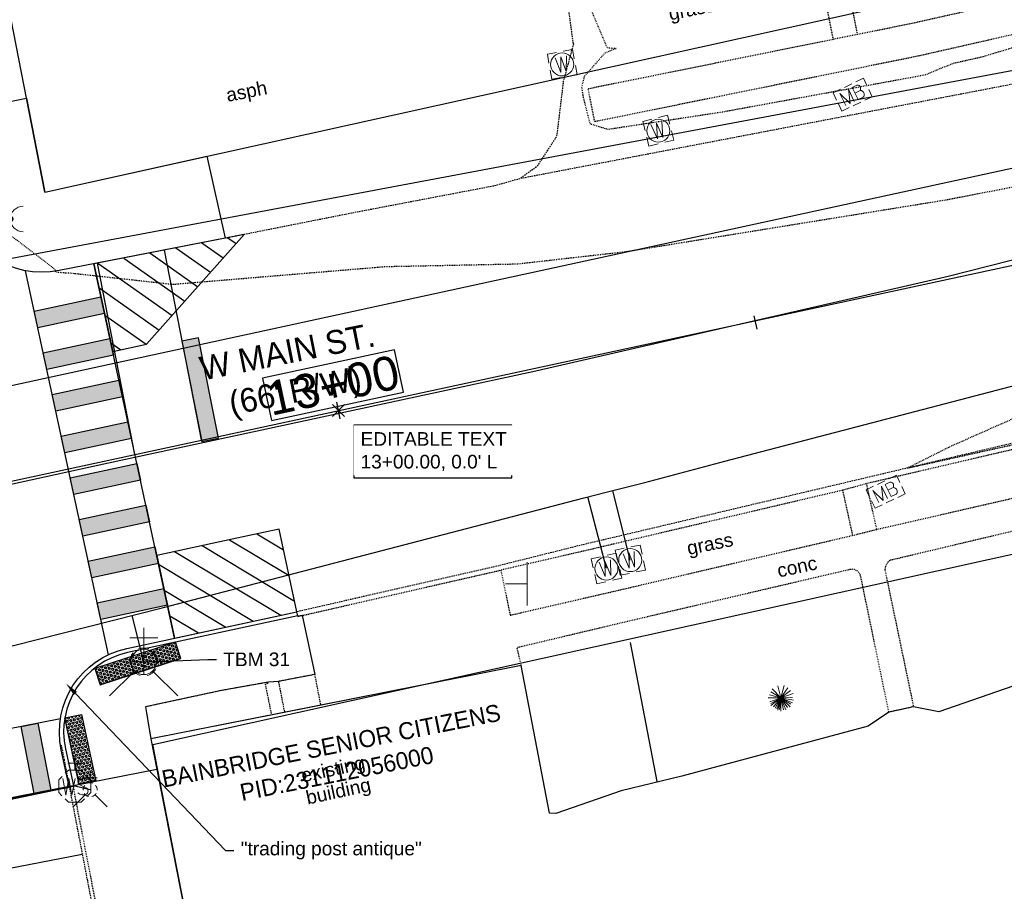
# Model space of a CAD drawing. Header units: feet. Extents: x 1743473 to 1753761, y 447116 to 448712.
# Tile 29 of 34: x 1750815 to 1750930, y 448114 to 448216. Entities that reach past the tile are written whole.
import ezdxf
from ezdxf import colors
from ezdxf.entities.mleader import LeaderData, LeaderLine
from ezdxf.math import Vec2, Vec3

# ---------------------------------------------------------------- set-up
doc = ezdxf.new("R2010")
doc.units = ezdxf.units.FT
doc.header["$MEASUREMENT"] = 0
for name, pattern in [('elecex', [0]), ('fenceex', [0]), ('HIDDEN', [0.09375, 0.0625, -0.03125]), ('OhDOT_USTN1', [0.054999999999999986, 0.014, -0.04099999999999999]), ('OhDOT_USTN3', [0.22, 0.165, -0.055]), ('OhDOT_USTN5', [0.11, 0.055, -0.055]), ('rowex', [0]), ('sanex', [0]), ('waterex', [0])]:
    doc.linetypes.add(name, pattern=pattern)
doc.layers.get('Defpoints').update_dxf_attribs({"color": 13})
for name, color, linetype in [('ALIGN', 7, 'Continuous'), ('BD_X_Building', 231, 'Continuous'), ('PM_P_Crosswalk', 7, 'Continuous'), ('PM_P_Edge_Line', 7, 'Continuous'), ('PM_P_Parking_Lot_Stall', 7, 'Continuous'), ('PV_P_Curb', 120, 'Continuous'), ('PV_P_Curb_Ramp', 120, 'Continuous'), ('PV_P_EOP', 7, 'Continuous'), ('PV_P_Walk', 231, 'Continuous'), ('PV_X_Curb', 120, 'OhDOT_USTN1'), ('PV_X_EOP', 7, 'OhDOT_USTN3'), ('PV_X_Walk', 120, 'OhDOT_USTN5'), ('RD_X_Cells', 7, 'Continuous'), ('RD_X_Fence', 230, 'fenceex'), ('RD_X_Misc_Items', 1, 'OhDOT_USTN3'), ('RW_X_Fee_RW', 6, 'rowex'), ('SH_Text', 7, 'Continuous'), ('SN_X_Public', 3, 'Continuous'), ('SRF', 7, 'Continuous'), ('SRF-CONT EG MIN', 8, 'HIDDEN'), ('SRF-LBL EG.202402405', 7, 'Continuous'), ('SV_X_Control_Cells_Found', 7, 'Continuous'), ('SV_X_Random_Point', 7, 'Continuous'), ('TEXT', 2, 'Continuous'), ('UT_X_Electric', 1, 'elecex'), ('UT_X_Misc_Cells', 7, 'Continuous'), ('UT_X_Sanitary_Line', 3, 'sanex'), ('UT_X_Water', 133, 'waterex'), ('UT_X_Water_Cells', 133, 'Continuous'), ('VG_X_Cells', 3, 'Continuous'), ('XREF', 7, 'Continuous')]:
    doc.layers.add(name, color=color, linetype=linetype)
doc.layers.add('SC_Scratch1', color=7, linetype='Continuous', plot=False)
doc.styles.add('CBUS', font='font31.shx', dxfattribs={"height": 0.1})
doc.styles.add('L80', font='arial.ttf', dxfattribs={"height": 0.08})

# ---------------------------------------------------------------- blocks, each defined once
blk = doc.blocks.new('DM')
at = {"layer": 'UT_X_Misc_Cells', "linetype": 'Continuous', "lineweight": 0}
h = blk.add_hatch(color=2, dxfattribs=at)
edge = h.paths.add_edge_path()
edge.add_arc((0, 0), 0.01, 0, 360)
at = {"layer": 'UT_X_Misc_Cells', "color": 2, "linetype": 'Continuous', "lineweight": 0}
blk.add_arc((0.04, 0), 0.04, 90, 270, dxfattribs=at)
blk = doc.blocks.new('*U120', base_point=(1750813.645, 448192.9517, 733.9505))
at = {"color": 0, "linetype": 'ByBlock', "lineweight": -2, "xscale": 37.5, "yscale": 37.5, "zscale": 37.5}
blk.add_blockref('DM', (1750813.645, 448192.9517, 733.9505), dxfattribs=at)
blk = doc.blocks.new('MB')
at = {"layer": 'RD_X_Cells', "color": 230, "linetype": 'Continuous', "lineweight": 0}
for p, q in [((-0.02558333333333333, 0.06108333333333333), (0.0245, 0.06108333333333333)), ((-0.02558333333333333, -0.06108333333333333), (0.0245, -0.06108333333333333))]:
    blk.add_line(p, q, dxfattribs=at)
at = {"layer": 'RD_X_Cells', "color": 230, "linetype": 'Continuous', "lineweight": 0, "flags": 128}
for points in [[(-0.09999999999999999, 0.01258333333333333), (-0.09999999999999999, 0.06108333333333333), (-0.0515, 0.06108333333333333)], [(0.05033333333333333, 0.06108333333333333), (0.09999999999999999, 0.06108333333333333), (0.09999999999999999, 0.01258333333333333)], [(-0.06482114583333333, -0.04), (-0.06482114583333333, 0.04), (-0.03584653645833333, -0.04), (-0.008131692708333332, 0.04), (-0.008131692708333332, -0.04)], [(0.05108705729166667, 0.003466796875), (0.05423158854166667, 0.006611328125), (0.05612611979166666, 0.008505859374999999), (0.05738588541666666, 0.010390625), (0.05801088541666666, 0.011650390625), (0.05927065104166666, 0.014169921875), (0.05990541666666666, 0.016064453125), (0.06116518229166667, 0.02046875), (0.06116518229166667, 0.02236328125), (0.06116518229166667, 0.0248828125), (0.06053041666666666, 0.028662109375), (0.05927065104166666, 0.031806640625), (0.05738588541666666, 0.034326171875), (0.05423158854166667, 0.036845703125), (0.05171205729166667, 0.03810546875), (0.05045229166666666, 0.038740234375), (0.04730776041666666, 0.04), (0.01643861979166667, 0.04), (0.01643861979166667, -0.04), (0.05108705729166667, -0.04), (0.05549135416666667, -0.03748046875), (0.05927065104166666, -0.034326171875), (0.06242494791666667, -0.029287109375), (0.06430971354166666, -0.023623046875), (0.06494447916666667, -0.01794921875), (0.06494447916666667, -0.014169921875), (0.06368471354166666, -0.010390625), (0.06116518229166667, -0.0047265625), (0.05801088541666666, -0.000947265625), (0.05108705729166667, 0.003466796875), (0.01643861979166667, 0.003466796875)], [(-0.0515, -0.06108333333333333), (-0.09999999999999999, -0.06108333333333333), (-0.09999999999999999, -0.01258333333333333)], [(0.09999999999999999, -0.01258333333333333), (0.09999999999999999, -0.06108333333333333), (0.05033333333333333, -0.06108333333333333)]]:
    blk.add_lwpolyline(points, dxfattribs=at)
blk = doc.blocks.new('*U159', base_point=(1750912.384, 448207.5279999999, 733.8569999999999))
at = {"color": 0, "linetype": 'ByBlock', "lineweight": -2, "xscale": 19.64529331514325, "yscale": 19.64529331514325, "zscale": 19.64529331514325, "rotation": 25.58061747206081}
blk.add_blockref('MB', (1750912.384, 448207.5279999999, 733.8569999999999), dxfattribs=at)
blk = doc.blocks.new('*U160', base_point=(1750916.256, 448160.947, 734.4229999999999))
at = {"color": 0, "linetype": 'ByBlock', "lineweight": -2, "xscale": 19.64529331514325, "yscale": 19.64529331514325, "zscale": 19.64529331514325, "rotation": 25.61221638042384}
blk.add_blockref('MB', (1750916.256, 448160.947, 734.4229999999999), dxfattribs=at)
blk = doc.blocks.new('ETREE')
at = {"layer": 'VG_X_Cells', "color": 3, "linetype": 'Continuous', "lineweight": 0}
for p, q in [((0, 0), (-0.06175, 0.2306666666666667)), ((0, 0), (0.06283333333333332, 0.2349166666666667)), ((0, 0), (0.13275, 0.19425)), ((-0.24675, 0), (0, 0)), ((0, 0), (-0.2206666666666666, 0.05916666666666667)), ((0, 0), (-0.2145, -0.07808333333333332)), ((0, 0), (-0.1991666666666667, -0.1140833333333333)), ((0, 0), (-0.1953333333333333, 0.1148333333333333)), ((0, 0), (-0.1953333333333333, -0.14975)), ((0, 0), (-0.1745, 0.1743333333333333)), ((0, 0), (-0.14725, -0.1733333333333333)), ((0, 0), (-0.1159166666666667, -0.20075)), ((0, 0), (-0.08324999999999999, -0.217)), ((0, 0), (-0.06316666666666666, -0.2428333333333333)), ((0, 0), (-0.02708333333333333, -0.2295833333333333)), ((0, 0), (0.1828333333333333, 0.14025)), ((0, 0), (0.2368333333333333, 0.08033333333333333)), ((0, 0), (0.2255, 0.004583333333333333)), ((0, -0.262), (0, 0)), ((0, 0), (0.04608333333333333, -0.2318333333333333)), ((0, 0), (0.09666666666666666, -0.2334166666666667)), ((0, 0), (0.1268333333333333, -0.1896666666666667)), ((0, 0), (0.1794166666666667, -0.1760833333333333)), ((0, 0), (0.1910833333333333, -0.12775)), ((0, 0), (0.22325, -0.09708333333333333)), ((0, 0), (0.2414166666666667, -0.04791666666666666))]:
    blk.add_line(p, q, dxfattribs=at)
blk = doc.blocks.new('*U191', base_point=(1750903.982, 448136.785, 734.853))
at = {"xscale": 6.037229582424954, "yscale": 6.037229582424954, "zscale": 6.037229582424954}
blk.add_blockref('ETREE', (1750903.982, 448136.785, 734.853), dxfattribs=at)
blk = doc.blocks.new('SGN1P')
at = {"layer": 'SN_X_Public', "color": 3, "linetype": 'Continuous', "lineweight": 0}
for p, q in [((0, 0.08), (0, -0.08)), ((0, 0), (-0.08, 0))]:
    blk.add_line(p, q, dxfattribs=at)
blk = doc.blocks.new('*U133', base_point=(1750874.22, 448150.158, 734.7049999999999))
at = {"xscale": 31.875, "yscale": 31.875, "zscale": 31.875}
blk.add_blockref('SGN1P', (1750874.22, 448150.158, 734.7049999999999), dxfattribs=at)
blk = doc.blocks.new('WM')
at = {"layer": 'UT_X_Water_Cells', "color": 133, "linetype": 'Continuous', "lineweight": 0, "flags": 128}
for points in [[(-0.02, 0.075), (-0.075, 0.075), (-0.075, 0.02)], [(0.075, 0.02), (0.075, 0.075), (0.02, 0.075)], [(-0.03333333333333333, 0.045), (-0.01666666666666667, -0.045), (0, 0.045), (0.01666666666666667, -0.045), (0.03333333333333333, 0.045)], [(-0.075, -0.02), (-0.075, -0.075), (-0.02, -0.075)], [(0.02, -0.075), (0.075, -0.075), (0.075, -0.02)]]:
    blk.add_lwpolyline(points, dxfattribs=at)
at = {"layer": 'UT_X_Water_Cells', "color": 133, "linetype": 'Continuous', "lineweight": 0}
blk.add_circle((-1.940255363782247e-14, 0), 0.0675, dxfattribs=at)
blk = doc.blocks.new('*U272', base_point=(1750878.327, 448211.079, 733.7869999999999))
at = {"xscale": 20, "yscale": 20, "zscale": 5, "rotation": 10.08854457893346}
blk.add_blockref('WM', (1750878.327, 448211.079, 733.7869999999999), dxfattribs=at)
blk = doc.blocks.new('*U273', base_point=(1750889.597, 448203.3049999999, 733.8239999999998))
at = {"xscale": 20, "yscale": 20, "zscale": 5, "rotation": 14.04115356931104}
blk.add_blockref('WM', (1750889.597, 448203.3049999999, 733.8239999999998), dxfattribs=at)
blk = doc.blocks.new('*U274', base_point=(1750883.518, 448151.9479999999, 734.658))
at = {"xscale": 20, "yscale": 20, "zscale": 5, "rotation": 12.36571117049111}
blk.add_blockref('WM', (1750883.518, 448151.9479999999, 734.658), dxfattribs=at)
blk = doc.blocks.new('*U275', base_point=(1750886.308, 448152.929, 734.6189999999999))
at = {"xscale": 20, "yscale": 20, "zscale": 5, "rotation": 11.6740472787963}
blk.add_blockref('WM', (1750886.308, 448152.929, 734.6189999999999), dxfattribs=at)
blk = doc.blocks.new('FH')
at = {"layer": 'UT_X_Water_Cells', "color": 133, "linetype": 'Continuous', "lineweight": 0}
for p, q in [((-8.333333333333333e-05, 0.06016666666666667), (-8.333333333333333e-05, 0.1461666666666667)), ((0.05991666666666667, 0.1031666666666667), (-0.06008333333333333, 0.1031666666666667)), ((-0.04233333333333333, -0.04241666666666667), (-0.1463333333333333, -0.1463333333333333)), ((0.04225, -0.04241666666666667), (0.14625, -0.1463333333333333))]:
    blk.add_line(p, q, dxfattribs=at)
for start, end in [(68.13946111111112, 112.0379833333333), (140.0209916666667, 184.0629333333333), (356.016475, 39.98885277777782), (211.8787722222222, 255.8479305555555), (283.8238944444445, 329.9096694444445)]:
    blk.add_arc((0, 0), 0.06, start, end, dxfattribs=at)
blk = doc.blocks.new('*U276', base_point=(1750829.269, 448140.997, 734.78))
at = {"xscale": 27.35042735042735, "yscale": 27.35042735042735, "zscale": 13.67521367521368}
blk.add_blockref('FH', (1750829.269, 448140.997, 734.78), dxfattribs=at)
blk = doc.blocks.new('*U220', base_point=(1750822.984, 448125.992, 734.581))
at = {"xscale": 13.67521367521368, "yscale": 13.67521367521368, "zscale": 13.67521367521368}
blk.add_blockref('FH', (1750822.984, 448125.992, 734.581), dxfattribs=at)
blk = doc.blocks.new('WSS')
at = {"layer": 'UT_X_Water_Cells', "color": 133, "linetype": 'Continuous', "lineweight": 0}
for p, q in [((0, 0.07408333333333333), (0, 0.1375833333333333)), ((0.03175, 0.1058333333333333), (-0.03191666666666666, 0.1058333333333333)), ((0.02016666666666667, 0.00825), (0.05525, -0.01008333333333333))]:
    blk.add_line(p, q, dxfattribs=at)
at = {"layer": 'UT_X_Water_Cells', "color": 133, "linetype": 'Continuous', "lineweight": 0, "flags": 128}
for points in [[(0.04483333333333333, 0.05883333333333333), (0.02958333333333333, 0.07408333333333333), (-0.02966666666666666, 0.07408333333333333), (-0.04483333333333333, 0.059)], [(-0.05883333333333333, 0.04483333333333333), (-0.07408333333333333, 0.02966666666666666), (-0.07408333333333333, -0.02958333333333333), (-0.059, -0.04466666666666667)], [(-0.05541666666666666, 0.0355), (-0.04125, -0.04083333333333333), (-0.02716666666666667, 0.0355), (-0.013, -0.04083333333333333), (0.001333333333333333, 0.0355)], [(0.05883333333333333, -0.04466666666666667), (0.074, -0.02958333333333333), (0.074, 0.02966666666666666), (0.05883333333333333, 0.04483333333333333)], [(-0.045, -0.05866666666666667), (-0.02966666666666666, -0.074), (0.02958333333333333, -0.074), (0.04483333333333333, -0.05883333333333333)]]:
    blk.add_lwpolyline(points, dxfattribs=at)
at = {"layer": 'UT_X_Water_Cells', "color": 133, "linetype": 'Continuous', "lineweight": 0, "extrusion": (0, 0, -1)}
for centre, radius, start, end in [((-0.02766537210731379, 0.01950395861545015), 0.01354149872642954, 303.6324499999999, 53.74126666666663), ((-0.03882981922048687, -0.004664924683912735), 0.03998491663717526, 61.34633055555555, 118.6536694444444), ((-0.03720268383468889, -0.009095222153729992), 0.03164234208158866, 235.603725, 316.330525), ((-0.0438359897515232, -0.02249306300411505), 0.0169697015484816, 132.0641611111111, 228.5116694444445)]:
    blk.add_arc(centre, radius, start, end, dxfattribs=at)
blk = doc.blocks.new('*U221', base_point=(1750821.19, 448126.416, 734.5559999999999))
at = {"color": 0, "linetype": 'ByBlock', "lineweight": -2, "xscale": 25.52185899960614, "yscale": 25.52185899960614, "zscale": 25.52185899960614}
blk.add_blockref('WSS', (1750821.19, 448126.416, 734.5559999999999), dxfattribs=at)
blk = doc.blocks.new('BM')
at = {"layer": 'SV_X_Control_Cells_Found', "color": 2, "linetype": 'Continuous', "lineweight": 0}
for p, q in [((0, 0.0705), (0, -0.0705)), ((-0.0705, 0), (0.0705, 0))]:
    blk.add_line(p, q, dxfattribs=at)
blk.add_circle((-1.666666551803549e-06, -8.333333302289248e-06), 0.07048500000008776, dxfattribs=at)
blk = doc.blocks.new('*U248', base_point=(1750829.269, 448140.997, 736.67))
at = {"color": 0, "linetype": 'ByBlock', "lineweight": -2, "xscale": 21.27659574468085, "yscale": 21.27659574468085, "zscale": 21.27659574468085}
blk.add_blockref('BM', (1750829.269, 448140.997, 736.67), dxfattribs=at)
blk = doc.blocks.new('*U295')
h = blk.add_hatch()
h.set_pattern_fill('HEX', color=0, scale=0.9999999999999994, angle=84.43778269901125)
h.set_pattern_definition([(84.43778269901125, (0.386306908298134, 3.966795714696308), (-0.2154869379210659, 0.02098522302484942), [0.1249999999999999, -0.2499999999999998]), (204.4377826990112, (0.386306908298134, 3.966795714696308), (0.08956973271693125, -0.197109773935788), [0.1249999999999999, -0.2499999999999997]), (144.4377826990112, (0.3984227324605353, 4.091207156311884), (-0.1259172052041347, -0.1761245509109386), [0.1249999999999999, -0.2499999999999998])])
h.paths.add_polyline_path([(0, 0), (0.7740132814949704, 7.94796184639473), (-1.216569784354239, 8.141815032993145), (-1.990583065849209, 0.1938531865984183)])
at = {"color": 0}
blk.add_lwpolyline([(0, 0), (0.7740132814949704, 7.94796184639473), (-1.216569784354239, 8.141815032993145), (-1.990583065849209, 0.1938531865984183)], close=True, dxfattribs=at)
blk = doc.blocks.new('*U296')
h = blk.add_hatch()
h.set_pattern_fill('HEX', color=0, scale=0.9999999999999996, angle=73.62644553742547)
h.set_pattern_definition([(73.62644553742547, (1.673541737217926, 5.695912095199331), (-0.2077257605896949, 0.061032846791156), [0.125, -0.2499999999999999]), (193.6264455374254, (1.673541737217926, 5.695912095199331), (0.05100688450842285, -0.2104122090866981), [0.1249999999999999, -0.2499999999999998]), (133.6264455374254, (1.708779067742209, 5.815842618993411), (-0.1567188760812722, -0.1493793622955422), [0.1249999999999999, -0.2499999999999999])])
h.paths.add_polyline_path([(0, 0), (2.801136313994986, 9.5336888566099), (0.8822479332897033, 10.09748614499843), (-1.918888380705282, 0.5637972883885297)])
at = {"color": 0}
blk.add_lwpolyline([(0, 0), (2.801136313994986, 9.5336888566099), (0.8822479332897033, 10.09748614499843), (-1.918888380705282, 0.5637972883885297)], close=True, dxfattribs=at)
blk = doc.blocks.new('2024.02405 PROP BASE_1')
at = {"layer": 'PM_P_Crosswalk'}
h = blk.add_hatch(color=256, dxfattribs=at)
h.dxf.hatch_style = 1
h.paths.add_polyline_path([(1750816.423153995, 448182.1254987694), (1750824.243651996, 448183.8129186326), (1750824.665482, 448181.8579098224), (1750816.844983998, 448180.1704899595)])
h.paths.add_polyline_path([(1750817.477729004, 448177.2379767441), (1750825.298227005, 448178.9253966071), (1750825.720057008, 448176.9703877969), (1750817.899559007, 448175.282967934)])
h = blk.add_hatch(color=256, dxfattribs=at)
h.dxf.hatch_style = 1
h.paths.add_polyline_path([(1750836.085118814, 448166.8528485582), (1750838.046770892, 448167.2426191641), (1750835.708147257, 448179.0125316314), (1750833.746495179, 448178.6227610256)])
h = blk.add_hatch(color=256, dxfattribs=at)
h.dxf.hatch_style = 1
h.paths.add_polyline_path([(1750818.532304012, 448172.350454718), (1750826.352802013, 448174.0378745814), (1750826.774632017, 448172.0828657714), (1750818.954134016, 448170.3954459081)])
h.paths.add_polyline_path([(1750819.586879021, 448167.4629326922), (1750827.407377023, 448169.1503525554), (1750827.829207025, 448167.1953437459), (1750820.008709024, 448165.5079238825)])
h = blk.add_hatch(color=256, dxfattribs=at)
h.dxf.hatch_style = 1
h.paths.add_polyline_path([(1750820.64145403, 448162.5754106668), (1750828.461952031, 448164.2628305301), (1750828.883782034, 448162.3078217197), (1750821.063284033, 448160.6204018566)])
h.paths.add_polyline_path([(1750821.696029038, 448157.6878886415), (1750829.516527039, 448159.3753085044), (1750829.938357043, 448157.420299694), (1750822.117859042, 448155.7328798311)])
h = blk.add_hatch(color=256, dxfattribs=at)
h.dxf.hatch_style = 1
h.paths.add_polyline_path([(1750822.750604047, 448152.8003666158), (1750830.571102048, 448154.4877864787), (1750830.992932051, 448152.5327776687), (1750823.17243405, 448150.8453578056)])
h.paths.add_polyline_path([(1750823.805179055, 448147.9128445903), (1750831.625677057, 448149.6002644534), (1750832.04750706, 448147.645255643), (1750824.227009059, 448145.9578357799)])
h = blk.add_hatch(color=256, dxfattribs=at)
h.dxf.hatch_style = 1
h.paths.add_polyline_path([(1750811.524823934, 448124.5947922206), (1750809.98493107, 448132.4451890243), (1750811.947530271, 448132.8301622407), (1750813.487423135, 448124.9797654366)])
h.paths.add_polyline_path([(1750816.431321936, 448125.5572252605), (1750814.891429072, 448133.4076220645), (1750816.854028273, 448133.7925952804), (1750818.393921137, 448125.9421984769)])
at = {"layer": 'PM_P_Parking_Lot_Stall'}
h = blk.add_hatch(dxfattribs=at)
h.set_pattern_fill('ANSI31', color=256, scale=17.99999999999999, angle=99.74698808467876)
h.set_pattern_definition([(144.7469880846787, (-28439.54702888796, 131073.2241030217), (-1.298673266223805, -1.837375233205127), [])])
h.paths.add_polyline_path([(1750823.409442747, 448187.6813735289), (1750825.626987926, 448177.3994802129), (1750829.612475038, 448178.2594241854), (1750841.027516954, 448191.1255770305)])
h = blk.add_hatch(dxfattribs=at)
h.set_pattern_fill('ANSI31', color=256, scale=18, angle=104)
h.set_pattern_definition([(149, (0, 0), (-1.158835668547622, -1.928626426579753), [])])
h.paths.add_polyline_path([(1750847.222731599, 448146.8711451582), (1750845.133588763, 448156.573423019), (1750839.636823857, 448155.3898321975), (1750830.787954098, 448153.4805217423), (1750832.881714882, 448143.7768004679)])
at = {"layer": 'Defpoints', "color": 6}
for points in [[(1750836.085118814, 448166.8528485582), (1750831.705799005, 448189.2999519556)], [(1750828.233154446, 448165.3209688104), (1750823.853834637, 448187.7680722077)], [(1750798.514611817, 448122.0427769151), (1750820.549965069, 448126.2830853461)], [(1750800.026333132, 448114.1869065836), (1750822.061686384, 448118.4272150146)]]:
    blk.add_lwpolyline(points, dxfattribs=at)
blk.add_lwpolyline([(1750836.085118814, 448166.8528485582), (1750838.046770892, 448167.2426191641), (1750835.708147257, 448179.0125316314), (1750833.746495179, 448178.6227610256)], close=True, dxfattribs=at)
at = {"layer": 'PM_P_Crosswalk'}
for points in [[(1750832.881714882, 448143.776800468), (1750823.408514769, 448187.6811921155)], [(1750825.121264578, 448141.8133287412), (1750815.396880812, 448186.8818534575)], [(1750819.493980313, 448134.3104344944), (1750777.260730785, 448126.026180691)], [(1750820.53475376, 448126.3621330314), (1750781.025650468, 448118.6122335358)]]:
    blk.add_lwpolyline(points, dxfattribs=at)
for points in [[(1750816.423153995, 448182.1254987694), (1750824.243651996, 448183.8129186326), (1750824.665482, 448181.8579098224), (1750816.844983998, 448180.1704899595)], [(1750817.477729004, 448177.2379767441), (1750825.298227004, 448178.9253966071), (1750825.720057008, 448176.9703877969), (1750817.899559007, 448175.282967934)], [(1750818.532304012, 448172.350454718), (1750826.352802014, 448174.0378745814), (1750826.774632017, 448172.0828657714), (1750818.954134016, 448170.3954459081)], [(1750819.586879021, 448167.4629326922), (1750827.407377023, 448169.1503525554), (1750827.829207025, 448167.1953437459), (1750820.008709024, 448165.5079238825)], [(1750819.586879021, 448167.4629326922), (1750827.407377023, 448169.1503525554), (1750827.829207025, 448167.1953437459), (1750820.008709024, 448165.5079238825)], [(1750820.64145403, 448162.5754106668), (1750828.461952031, 448164.2628305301), (1750828.883782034, 448162.3078217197), (1750821.063284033, 448160.6204018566)], [(1750821.696029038, 448157.6878886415), (1750829.516527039, 448159.3753085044), (1750829.938357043, 448157.4202996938), (1750822.117859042, 448155.7328798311)], [(1750822.750604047, 448152.8003666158), (1750830.571102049, 448154.4877864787), (1750830.992932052, 448152.5327776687), (1750823.172434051, 448150.8453578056)], [(1750823.805179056, 448147.9128445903), (1750831.625677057, 448149.6002644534), (1750832.04750706, 448147.645255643), (1750824.227009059, 448145.9578357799)], [(1750816.431321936, 448125.5572252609), (1750814.891429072, 448133.407622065), (1750816.854028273, 448133.7925952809), (1750818.393921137, 448125.9421984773)]]:
    blk.add_lwpolyline(points, close=True, dxfattribs=at)
at = {"layer": 'PM_P_Edge_Line'}
blk.add_lwpolyline([(1750823.409442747, 448187.6813735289), (1750825.626987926, 448177.3994802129), (1750829.612475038, 448178.2594241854), (1750841.027516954, 448191.1255770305), (1750823.409442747, 448187.6813735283)], dxfattribs=at)
blk.add_lwpolyline([(1750847.222731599, 448146.8711451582), (1750845.133588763, 448156.573423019), (1750839.636823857, 448155.3898321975), (1750830.787954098, 448153.4805217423), (1750832.881714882, 448143.7768004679)], close=True, dxfattribs=at)
at = {"layer": 'PM_P_Parking_Lot_Stall'}
blk.add_lwpolyline([(1750820.53475376, 448126.3621330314), (1750813.976692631, 448125.0757379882)], dxfattribs=at)
at = {"layer": 'PV_P_Curb'}
blk.add_lwpolyline([(1750847.328189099, 448146.3823929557), (1750847.222731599, 448146.8711451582)], dxfattribs=at)
blk.add_lwpolyline([(1750847.328189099, 448146.3823929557), (1750827.374123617, 448142.0769271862, 0.4142135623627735), (1750820.091524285, 448130.7869428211), (1750821.023181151, 448126.4690959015), (1750820.53475376, 448126.3621330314)], format="xyb", dxfattribs=at)
at = {"layer": 'PV_P_EOP'}
for points in [[(1750838.807995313, 448190.6855556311), (1750819.364329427, 448186.8921917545, -0.4120810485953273), (1750807.062957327, 448195.1122659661), (1750805.046069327, 448205.0638682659)], [(1750820.53475376, 448126.3621330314), (1750819.602772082, 448130.6814853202, -0.4142135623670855), (1750827.268666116, 448142.5656793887), (1750847.222731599, 448146.8711451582)]]:
    blk.add_lwpolyline(points, format="xyb", dxfattribs=at)
at = {"layer": 'PV_P_Walk'}
for points in [[(1750805.046069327, 448205.0638682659), (1750815.54033011, 448207.1112470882), (1750817.68703205, 448196.1078852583), (1750836.685823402, 448200.3189075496), (1750838.807995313, 448190.6855556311)], [(1750847.328189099, 448146.3823929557), (1750847.833902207, 448146.4915100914), (1750849.339, 448139.5159999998), (1750845.055, 448138.699), (1750843.912, 448138.6189999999), (1750838.368, 448137.6289999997), (1750829.476410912, 448135.7116250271), (1750830.098527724, 448131.9691848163), (1750830.791701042, 448128.3873197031), (1750821.023181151, 448126.4690959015)]]:
    blk.add_lwpolyline(points, dxfattribs=at)
at = {"layer": 'PV_P_Curb_Ramp', "rotation": 124.4438711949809}
blk.add_blockref('*U296', (1750832.987172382, 448143.2880482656), dxfattribs=at)
at = {"layer": 'PV_P_Curb_Ramp', "xscale": -0.9999999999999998, "rotation": 6.613775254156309}
blk.add_blockref('*U295', (1750821.704200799, 448126.6110201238), dxfattribs=at)
blk = doc.blocks.new('2024.02405 EX BASE_1')
at = {"layer": 'BD_X_Building', "flags": 128}
for points in [[(1750876.835, 448123.2310000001), (1750873.506, 448140.5529999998), (1750830.098527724, 448131.9691848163)], [(1750830.098527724, 448131.9691848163), (1750839.130940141, 448085.971788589), (1750839.154565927, 448085.8494615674), (1750840.010720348, 448081.4165583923), (1750840.036406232, 448081.2835648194), (1750840.621692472, 448078.2531334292), (1750840.638656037, 448078.1653013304), (1750841.632907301, 448073.0173753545), (1750841.653818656, 448072.9091028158), (1750855.668, 448000.3479999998)]]:
    blk.add_lwpolyline(points, dxfattribs=at)
at = {"layer": 'PV_X_Curb', "flags": 128}
for points in [[(1750947.327, 448170.0669999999), (1750947.392, 448169.894), (1750946.933, 448169.7009999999), (1750932.15, 448166.1359999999), (1750914.014, 448161.901), (1750911.196, 448161.125), (1750881.033, 448154.03), (1750871.1302524, 448151.7558869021)], [(1750847.34870837, 448146.3200067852), (1750871.1302524, 448151.7558869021)], [(1750820.99936914, 448126.4638812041), (1750821.188, 448125.2280000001), (1750828.812, 448086.0249999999)]]:
    blk.add_lwpolyline(points, dxfattribs=at)
at = {"layer": 'PV_X_EOP', "flags": 128}
for points in [[(1750879.644, 448213.514), (1750877.792, 448226.9149999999), (1750874.804, 448243.067)], [(1750879.644, 448213.514), (1750878.46, 448209.1139999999), (1750877.673, 448202.6209999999), (1750875.346, 448199.09), (1750873.4, 448197.68), (1750870.386, 448196.828), (1750853.988, 448193.695), (1750838.807995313, 448190.6855556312)], [(1750943.874, 448211.359), (1750931.795, 448208.8810000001), (1750873.4, 448197.68)], [(1750978.99, 448179.8689999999), (1750965.57, 448175.868), (1750947.142, 448170.4689999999), (1750931.955, 448166.838), (1750880.945, 448154.7789999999), (1750870.924, 448152.275), (1750847.222731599, 448146.8711451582)], [(1750819.590483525, 448131.23714813), (1750819.607, 448131.161), (1750819.73, 448130.5649999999), (1750819.924, 448129.5359999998)], [(1750819.924, 448129.5359999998), (1750828.314999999, 448085.9309999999)]]:
    blk.add_lwpolyline(points, dxfattribs=at)
at = {"layer": 'PV_X_Walk', "flags": 128}
for points in [[(1751019.273, 448239.635), (1750989.93, 448231.778), (1750986.234, 448230.998), (1750976.415, 448228.77), (1750966.614, 448226.512), (1750961.773, 448225.427), (1750919.328, 448215.879), (1750912.958001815, 448214.5905330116), (1750910.080198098, 448214.0084362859), (1750881.374, 448208.2019999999)], [(1751020.074, 448236.075), (1750990.917, 448228.0649999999), (1750987.128, 448227.201), (1750977.32, 448224.9569999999), (1750967.587, 448222.8209999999), (1750962.622, 448221.739), (1750920.274, 448212.099), (1750882.152, 448204.3579999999)], [(1750912.958001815, 448214.5905330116), (1750910.977420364, 448224.5760398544)], [(1750908.138778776, 448223.9162273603), (1750910.080198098, 448214.0084362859)], [(1750882.152, 448204.358), (1750881.374, 448208.202)], [(1751034.484, 448186.3819999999), (1751015.589, 448180.771), (1751016, 448179.3), (1751012.251, 448178.2169999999), (1751011.867, 448179.3109999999), (1751004.197, 448177.1799999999), (1750995.179, 448174.327), (1750989.22, 448172.9369999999), (1750985.561, 448171.7629999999), (1750970.582, 448167.137), (1750973.502, 448153.0599999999), (1750970.59, 448152.5659999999), (1750967.494, 448166.1849999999), (1750948.127, 448160.163), (1750933.055, 448156.77), (1750916.736, 448152.8919999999)], [(1750915.216, 448156.541), (1750932.669, 448160.5439999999), (1750946.917, 448163.906), (1750966.965, 448170.277)], [(1750911.196, 448161.125), (1750912.371, 448155.8309999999), (1750915.216, 448156.541), (1750914.014, 448161.9010000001)], [(1750871.1302524, 448151.7558869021), (1750872.234, 448146.469), (1750885.105, 448149.4399999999), (1750912.371, 448155.8309999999)], [(1750912.129, 448151.8389999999), (1750885.901, 448145.7079999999), (1750873.007, 448142.6469999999), (1750873.506, 448140.5529999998)], [(1750916.162, 448151.792), (1750919.515, 448135.722), (1750916.629, 448135.09), (1750913.306, 448151.139)]]:
    blk.add_lwpolyline(points, dxfattribs=at)
at = {"layer": 'PV_X_Walk'}
for centre, radius, start, end in [((1750917.739046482, 448151.66883029, 734.362), 1.581849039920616, 129.3530779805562, 175.5341787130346), ((1750912.303367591, 448150.7926659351, 734.3569999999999), 1.060763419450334, 19.05618015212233, 99.46118099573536)]:
    blk.add_arc(centre, radius, start, end, dxfattribs=at)
at = {"layer": 'RD_X_Fence', "flags": 128}
blk.add_lwpolyline([(1750886.284, 448143.2719999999), (1750889.442, 448126.958)], dxfattribs=at)
at = {"layer": 'RD_X_Misc_Items', "flags": 128}
for points in [[(1750850.021, 448135.9939999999), (1750849.339, 448139.5159999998), (1750845.055, 448138.699), (1750845.767, 448135.091)], [(1750844.248, 448134.9189999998), (1750843.548, 448138.3489999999), (1750843.912, 448138.6189999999), (1750838.368, 448137.6289999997), (1750829.476410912, 448135.7116250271), (1750830.098527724, 448131.9691848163)]]:
    blk.add_lwpolyline(points, dxfattribs=at)
at = {"layer": 'RW_X_Fee_RW'}
for points in [[(1750817.68703205, 448196.1078852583), (1750763.765783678, 448472.4923218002), (1750788.300211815, 448477.2946207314)], [(1750817.68703205, 448196.1078852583), (1750935.431089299, 448222.2054848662), (1751018.325874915, 448244.6329442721)], [(1750836.798595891, 448098.1476383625), (1750830.329132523, 448131.3082019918), (1750951.198907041, 448158.0986069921), (1751035.562675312, 448180.9235045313)]]:
    blk.add_lwpolyline(points, dxfattribs=at)
at = {"layer": 'SC_Scratch1', "flags": 128}
blk.add_lwpolyline([(1750297.913, 448057.8719999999), (1750322.193, 448063.1579999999), (1750388.448, 448076.307), (1750437.35, 448086.061), (1750484.746, 448095.448), (1750531.618, 448104.4889999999), (1750532.216, 448104.629), (1750579.58, 448114.16), (1750627.553, 448123.651), (1750673.935, 448132.645), (1750723.325, 448142.615), (1750770.448, 448152.476), (1750792.279, 448157.144), (1750824.588, 448164.212), (1750874.898, 448175.045), (1750923.596, 448186.2569999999), (1750974.024, 448199.053), (1751025.284, 448212.84)], dxfattribs=at)
at = {"layer": 'UT_X_Electric', "flags": 128}
blk.add_lwpolyline([(1750811.281, 448187.8952), (1750940.186, 448212.0830999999)], dxfattribs=at)
at = {"layer": 'UT_X_Sanitary_Line', "color": 3, "linetype": 'sanex', "lineweight": -3}
blk.add_lwpolyline([(1750782.588762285, 448166.6436548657), (1750984.465237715, 448210.5313451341)], dxfattribs=at)
at = {"layer": 'UT_X_Water'}
for points, elevation in [([(1750460.795469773, 448072.5486002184), (1750502.298265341, 448080.7401604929), (1750506.207961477, 448081.5850397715), (1750531.373650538, 448086.5377121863), (1750574.024566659, 448094.931102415), (1750582.522118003, 448096.6116348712), (1750598.207004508, 448099.7135826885), (1750611.277893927, 448102.2985689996), (1750614.546160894, 448102.9449232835), (1750641.818683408, 448108.4147351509), (1750650.480350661, 448110.1142070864), (1750660.483398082, 448111.8812128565), (1750667.312462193, 448113.4253635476), (1750679.25404291, 448115.7042215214), (1750797.748776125, 448139.1700782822), (1750801.698207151, 448139.5314353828), (1750804.399255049, 448140.5163092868), (1750811.047136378, 448142.1643937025), (1750831.436119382, 448147.3212247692), (1750880.900735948, 448160.2381246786), (1750883.484829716, 448160.9116688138), (1750888.018162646, 448162.0507932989), (1750897.38398385, 448164.5507964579), (1750965.43467242, 448182.3212417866)], 734.5559586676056), ([(1750886.308, 448152.929), (1750884.253594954, 448161.1048422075)], 734.6189999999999), ([(1750883.518, 448151.9479999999), (1750881.328141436, 448160.3495279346)], 734.658), ([(1750829.269, 448140.997), (1750827.895926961, 448146.4258307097)], 734.78), ([(1750822.984, 448125.992), (1750821.19, 448126.416), (1750811.826562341, 448124.4386771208)], 734.581)]:
    blk.add_lwpolyline(points, dxfattribs=dict(at, elevation=elevation))
at = {"layer": 'SN_X_Public'}
blk.add_blockref('*U133', (1750874.22, 448150.158, 734.7049999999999), dxfattribs=at)
at = {"layer": 'SV_X_Control_Cells_Found'}
blk.add_blockref('*U248', (1750829.269, 448140.997, 736.67), dxfattribs=at)
at = {"layer": 'SV_X_Random_Point'}
for name, p in [('*U159', (1750912.384, 448207.5279999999, 733.8569999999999)), ('*U160', (1750916.256, 448160.947, 734.4229999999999))]:
    blk.add_blockref(name, p, dxfattribs=at)
at = {"layer": 'UT_X_Misc_Cells'}
blk.add_blockref('*U120', (1750813.645, 448192.9517, 733.9505), dxfattribs=at)
at = {"layer": 'UT_X_Water_Cells'}
for name, p in [('*U272', (1750878.327, 448211.079, 733.7869999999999)), ('*U273', (1750889.597, 448203.3049999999, 733.8239999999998)), ('*U275', (1750886.308, 448152.929, 734.6189999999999)), ('*U274', (1750883.518, 448151.9479999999, 734.658)), ('*U276', (1750829.269, 448140.997, 734.78)), ('*U221', (1750821.19, 448126.416, 734.5559999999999)), ('*U220', (1750822.984, 448125.992, 734.581))]:
    blk.add_blockref(name, p, dxfattribs=at)
at = {"layer": 'VG_X_Cells'}
blk.add_blockref('*U191', (1750903.982, 448136.785, 734.853), dxfattribs=at)
at = {"layer": 'SC_Scratch1', "char_height": 1.6, "style": 'L80'}
for s, insert, width, attachment_point, rotation in [('grass', (1750890.6676281, 448217.8104079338), 4.711225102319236, 1, 11.454780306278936), ('asph', (1750843.546260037, 448209.1838878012), 4.846930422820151, 3, 11.135972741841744), ('grass', (1750892.815611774, 448155.0965255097), 4.711225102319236, 1, 11.454780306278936), ('conc', (1750903.381462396, 448152.4460587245), 4.711225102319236, 1, 12.096355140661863), ('existing building', (1750847.587704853, 448128.4251692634), 7.571798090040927, 1, 12.096355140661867)]:
    blk.add_mtext(s, dxfattribs=dict(at, insert=insert, width=width, attachment_point=attachment_point, rotation=rotation))
at = {"layer": 'SH_Text', "attachment_point": 1, "rotation": 11.238023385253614, "style": 'CBUS'}
for s, insert, char_height, width in [("\\pxqc;W MAIN ST.\\P(66' R/W)", (1750826.928381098, 448175.0134072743), 2.8, 38.53262230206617), ('\\pxqc;BAINBRIDGE SENIOR CITIZENS\\PPID:231112056000', (1750830.431789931, 448128.0465546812), 2, 42.03753408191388)]:
    blk.add_mtext(s, dxfattribs=dict(at, insert=insert, char_height=char_height, width=width))
at = {"layer": 'SC_Scratch1'}
ml = blk.add_multileader_mtext('Standard', dxfattribs=at)
ml.set_content('se corner', color=256, style='L80')
ml.set_leader_properties()
ml.build(insert=Vec2(0, 0))
ml.multileader.update_dxf_attribs({"text_left_attachment_type": 2, "text_right_attachment_type": 2, "dogleg_length": 0.05, "arrow_head_size": 1.6, "scale": 20})
ctx = ml.context
ctx.base_point, ctx.scale, ctx.char_height, ctx.arrow_head_size, ctx.landing_gap_size, ctx.plane_origin = Vec3(1750759.427754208, 448208.935100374), 20, 1.6, 1.6, 0.8, Vec3(1750747.275843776, 448215.7132193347)
ctx.left_attachment, ctx.right_attachment = 2, 2
notes = []
notes.append((ctx, [(0, (1, 1, 0), (1750758.427754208, 448208.935100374), (1, 0), 1, [(0, [(1750747.275843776, 448215.7132193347)], 0, [])])]))
ctx.mtext.insert, ctx.mtext.width, ctx.mtext.flow_direction = Vec3(1750760.227754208, 448209.7481972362), 9.347885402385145, 5
ml = blk.add_multileader_mtext('Standard', dxfattribs=at)
ml.set_content('"trusted healthcare"', color=256, style='L80')
ml.set_leader_properties()
ml.build(insert=Vec2(0, 0))
ml.multileader.update_dxf_attribs({"text_left_attachment_type": 2, "text_right_attachment_type": 2, "dogleg_length": 0.05, "arrow_head_size": 1.6, "scale": 20})
ctx = ml.context
ctx.base_point, ctx.scale, ctx.char_height, ctx.arrow_head_size, ctx.landing_gap_size, ctx.plane_origin = Vec3(1750707.218375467, 448184.4907922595, 736.7561999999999), 20, 1.6, 1.6, 0.8, Vec3(1750705.758, 448175.0925999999, 736.7561999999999)
ctx.left_attachment, ctx.right_attachment = 2, 2
notes.append((ctx, [(0, (1, 1, 0), (1750706.218375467, 448184.4907922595, 736.7561999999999), (1, 0), 1, [(0, [(1750705.758, 448175.0925999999, 736.7561999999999)], 0, [])])]))
ctx.mtext.insert, ctx.mtext.width, ctx.mtext.flow_direction = Vec3(1750708.018375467, 448185.3038891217, 736.7561999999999), 19.47939972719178, 5
ml = blk.add_multileader_mtext('Standard', dxfattribs=at)
ml.set_content('DOORWAY', color=256, style='L80')
ml.set_leader_properties()
ml.build(insert=Vec2(0, 0))
ml.multileader.update_dxf_attribs({"text_left_attachment_type": 2, "text_right_attachment_type": 2, "dogleg_length": 0.05, "arrow_head_size": 1.6, "scale": 20})
ctx = ml.context
ctx.base_point, ctx.scale, ctx.char_height, ctx.arrow_head_size, ctx.landing_gap_size, ctx.plane_origin = Vec3(1750669.678109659, 448179.8824937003), 20, 1.6, 1.6, 0.8, Vec3(1750644.256707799, 448176.6476708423)
ctx.left_attachment, ctx.right_attachment = 2, 2
notes.append((ctx, [(0, (1, 1, 0), (1750668.678109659, 448179.8824937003), (1, 0), 1, [(0, [(1750668.795, 448166.8810000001)], 0, [])])]))
ctx.mtext.insert, ctx.mtext.width, ctx.mtext.flow_direction = Vec3(1750670.478109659, 448180.6824937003), 19.47939972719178, 5
ml = blk.add_multileader_mtext('Standard', dxfattribs=at)
ml.set_content('DOORWAY', color=256, style='L80')
ml.set_leader_properties()
ml.build(insert=Vec2(0, 0))
ml.multileader.update_dxf_attribs({"text_left_attachment_type": 2, "text_right_attachment_type": 2, "dogleg_length": 0.05, "arrow_head_size": 1.6, "scale": 20})
ctx = ml.context
ctx.base_point, ctx.scale, ctx.char_height, ctx.arrow_head_size, ctx.landing_gap_size, ctx.plane_origin = Vec3(1750647.366762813, 448172.656916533), 20, 1.6, 1.6, 0.8, Vec3(1750621.699707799, 448171.6726708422)
ctx.left_attachment, ctx.right_attachment = 2, 2
notes.append((ctx, [(0, (1, 1, 0), (1750646.366762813, 448172.656916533), (1, 0), 1, [(0, [(1750646.238, 448161.906)], 0, [])])]))
ctx.mtext.insert, ctx.mtext.width, ctx.mtext.flow_direction = Vec3(1750648.166762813, 448173.456916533), 19.47939972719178, 5
ml = blk.add_multileader_mtext('Standard', dxfattribs=at)
ml.set_content('DOORWAY', color=256, style='L80')
ml.set_leader_properties()
ml.build(insert=Vec2(0, 0))
ml.multileader.update_dxf_attribs({"text_left_attachment_type": 2, "text_right_attachment_type": 2, "dogleg_length": 0.05, "arrow_head_size": 1.6, "scale": 20})
ctx = ml.context
ctx.base_point, ctx.scale, ctx.char_height, ctx.arrow_head_size, ctx.landing_gap_size, ctx.plane_origin = Vec3(1750602.124311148, 448168.321568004), 20, 1.6, 1.6, 0.8, Vec3(1750576.896707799, 448163.0856708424)
ctx.left_attachment, ctx.right_attachment = 2, 2
notes.append((ctx, [(0, (1, 1, 0), (1750601.124311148, 448168.321568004), (1, 0), 1, [(0, [(1750601.435, 448153.3190000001)], 0, [])])]))
ctx.mtext.insert, ctx.mtext.width, ctx.mtext.flow_direction = Vec3(1750602.924311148, 448169.121568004), 19.47939972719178, 5
ml = blk.add_multileader_mtext('Standard', dxfattribs=at)
ml.set_content('TBM 31', color=256, style='L80')
ml.set_leader_properties()
ml.build(insert=Vec2(0, 0))
ml.multileader.update_dxf_attribs({"text_left_attachment_type": 2, "text_right_attachment_type": 2, "dogleg_length": 0.05, "arrow_head_size": 1.6, "scale": 20})
ctx = ml.context
ctx.base_point, ctx.scale, ctx.char_height, ctx.arrow_head_size, ctx.landing_gap_size, ctx.plane_origin = Vec3(1750837.795186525, 448141.2748090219, 736.67), 20, 1.6, 1.6, 0.8, Vec3(1750829.269, 448140.997, 736.67)
ctx.left_attachment, ctx.right_attachment = 2, 2
notes.append((ctx, [(0, (1, 1, 0), (1750836.795186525, 448141.2748090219, 736.67), (1, 0), 1, [(0, [(1750829.269, 448140.997, 736.67)], 0, [])])]))
ctx.mtext.insert, ctx.mtext.flow_direction = Vec3(1750838.595186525, 448142.0922715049, 736.67), 5
ml = blk.add_multileader_mtext('Standard', dxfattribs=at)
ml.set_content('"trading post antique"', color=256, style='L80')
ml.set_leader_properties()
ml.build(insert=Vec2(0, 0))
ml.multileader.update_dxf_attribs({"text_left_attachment_type": 2, "text_right_attachment_type": 2, "dogleg_length": 0.05, "arrow_head_size": 1.6, "scale": 20})
ctx = ml.context
ctx.base_point, ctx.scale, ctx.char_height, ctx.arrow_head_size, ctx.landing_gap_size, ctx.plane_origin = Vec3(1750839.844843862, 448118.8629213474, 734.7657), 20, 1.6, 1.6, 0.8, Vec3(1750820.152, 448138.4502, 734.7657)
ctx.left_attachment, ctx.right_attachment = 2, 2
notes.append((ctx, [(1, (1, 1, 0), (1750838.844843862, 448118.8629213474, 734.7657), (1, 0), 1, [(0, [(1750820.152, 448138.4502, 734.7657)], 0, [])])]))
ctx.mtext.insert, ctx.mtext.width, ctx.mtext.flow_direction = Vec3(1750840.644843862, 448119.8981191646, 734.7657), 21.22128240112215, 5
for ctx, leaders in notes:
    for number, flags, end, landing, length, lines in leaders:
        leader = LeaderData()
        leader.index, (leader.has_last_leader_line, leader.has_dogleg_vector, leader.attachment_direction) = number, flags
        leader.last_leader_point, leader.dogleg_vector, leader.dogleg_length = Vec3(end), Vec3(landing), length
        for number, points, colour, breaks in lines:
            line = LeaderLine()
            line.index, line.vertices, line.color, line.breaks = number, Vec3.list(points), colors.encode_raw_color(colour), breaks
            leader.lines.append(line)
        ctx.leaders.append(leader)

msp = doc.modelspace()

# ---------------------------------------------------------------- linework, layer by layer
at = {"layer": 'ALIGN', "color": 2, "linetype": 'Continuous', "lineweight": -3}
msp.add_line((1750901.188477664, 448180.0394417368), (1750900.851013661, 448181.603448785), dxfattribs=at)
at = {"layer": 'ALIGN', "color": 2, "linetype": 'Continuous', "lineweight": -3, "flags": 128}
msp.add_lwpolyline([(1749575.901489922, 447923.1229830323), (1750285.893358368, 448055.8114457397, 0.0071198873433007), (1750291.476580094, 448056.9373833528), (1750351.911348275, 448070.023131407, -0.004273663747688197), (1750355.258846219, 448070.7180556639), (1750790.007110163, 448157.1003943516, 0.00409262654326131), (1750793.213049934, 448157.7647211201), (1750938.258554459, 448189.0610228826, 0.01292986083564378), (1750948.308282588, 448191.5029956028), (1751026.944275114, 448212.7782244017)], format="xyb", dxfattribs=at)
at = {"layer": 'SRF-CONT EG MIN', "color": 8, "linetype": 'HIDDEN', "lineweight": -3, "elevation": 734, "flags": 128}
for points in [[(1750766.266929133, 448321.8131101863), (1750770.679274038, 448316.3312804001), (1750770.624278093, 448316.2779914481), (1750770.58644485, 448316.2340500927), (1750770.574456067, 448316.2179832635), (1750770.806918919, 448315.1381351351), (1750784.672910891, 448276.326980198), (1750784.025581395, 448271.7925295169), (1750788.810903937, 448245.3976299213), (1750794.280901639, 448228.1073934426), (1750794.965293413, 448223.3030119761), (1750794.478941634, 448222.7052490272), (1750794.633043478, 448222.0874347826), (1750791.960662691, 448220.1642606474), (1750801.568116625, 448205.0393399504), (1750803.133669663, 448198.889083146), (1750802.842278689, 448198.2303114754), (1750806.2429625, 448196.6810875), (1750818.80733913, 448187.0994347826), (1750818.93325, 448186.7395), (1750820.29915625, 448186.622575), (1750820.320595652, 448186.6575478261), (1750832.692292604, 448185.2928778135), (1750857.622078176, 448187.3745114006), (1750873.048214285, 448187.6846428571), (1750885.745794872, 448189.1183333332), (1750923.330670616, 448195.1977962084), (1750947.681901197, 448199.9128203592), (1750973.443254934, 448203.0772417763), (1751014.51705936, 448209.9441004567), (1751003.535984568, 448200.2773487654), (1750990.949305, 448191.454745), (1750984.65092823, 448189.1168014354), (1750978.605230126, 448186.5277447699), (1750974.28024, 448184.2018466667), (1750951.544339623, 448175.5848188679), (1750937.024816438, 448173.0329890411), (1750930.964705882, 448169.4146302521), (1750923.937151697, 448166.2969580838), (1750918.802595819, 448163.7287108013), (1750928.395659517, 448165.8585415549), (1750932.002467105, 448166.6671184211), (1750935.95634296, 448167.6028447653), (1750947.038017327, 448170.08690099), (1750947.315761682, 448170.0914205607), (1750952.494782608, 448171.5820652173), (1750947.34325, 448170.0237499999), (1750947.318028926, 448169.8628966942), (1750947.318778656, 448168.9709486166), (1750952.254082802, 448169.9891401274), (1750965.908470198, 448174.3022847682), (1750968.102276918, 448174.7983277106), (1750968.742574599, 448175.2310291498), (1750968.702154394, 448176.1211046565), (1750978.01895612, 448178.7395381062), (1750981.162328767, 448177.7949726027), (1750979.96327, 448179.0989399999), (1750981.063764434, 448179.0782840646), (1750984.241407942, 448179.3024296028), (1750988.522390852, 448180.217004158), (1751015.381036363, 448187.3336545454), (1751015.168728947, 448184.3993394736), (1751015.667617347, 448184.5560357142), (1751018.447148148, 448185.2505925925), (1751027.216734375, 448186.828578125), (1751033.543440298, 448188.7663358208)], [(1750843.942141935, 448235.9702967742), (1750865.857659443, 448224.8775479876), (1750873.769435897, 448230.670128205), (1750876.51371123, 448233.8249465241), (1750880.13231746, 448234.4735185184), (1750879.501561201, 448226.710842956), (1750879.045530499, 448226.5587707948), (1750881.855524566, 448217.1832947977), (1750883.573621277, 448213.0604489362), (1750883.785309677, 448213.0324645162), (1750884.670428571, 448212.9627619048), (1750883.3176, 448212.3978947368), (1750880.904662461, 448209.6431104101), (1750880.605276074, 448208.442588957), (1750880.772325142, 448207.2946918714), (1750881.571225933, 448204.1327701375), (1750883.682348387, 448203.4791354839), (1750897.085453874, 448205.5140922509), (1750919.467430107, 448209.6092258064), (1750921.060784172, 448209.9303956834), (1750921.101933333, 448209.9329333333), (1750924.134903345, 448211.2136951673), (1750927.660928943, 448212.0053188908), (1750950.858666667, 448219.0612222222), (1750954.919954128, 448223.2260458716), (1750955.636373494, 448224.0465662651), (1750949.991891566, 448224.0954337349), (1750960.029452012, 448225.9203560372), (1750952.248349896, 448238.8632091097)]]:
    msp.add_lwpolyline(points, dxfattribs=at)
at = {"layer": 'SRF-LBL EG.202402405', "color": 7, "linetype": 'Continuous', "lineweight": -3, "flags": 128}
msp.add_lwpolyline([(1750937.042, 448140.173), (1750922.493, 448135.135), (1750919.515, 448135.722), (1750916.629, 448135.09), (1750914.21, 448133.455), (1750892.358, 448127.581), (1750885.235, 448125.85), (1750877.587, 448123.215), (1750876.835, 448123.231), (1750873.506, 448140.553), (1750844.73908577, 448134.8643509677), (1750830.098527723, 448131.9691848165), (1750839.130940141, 448085.971788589), (1750839.154565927, 448085.8494615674), (1750840.010720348, 448081.4165583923), (1750840.036406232, 448081.2835648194), (1750840.621692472, 448078.2531334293), (1750840.638656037, 448078.1653013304), (1750841.632907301, 448073.0173753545), (1750841.653818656, 448072.9091028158), (1750849.579350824, 448031.8731449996)], dxfattribs=at)
at = {"layer": 'TEXT', "color": 2, "linetype": 'Continuous', "lineweight": -3}
for p, q in [((1750853.893952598, 448168.7607319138), (1750853.893952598, 448162.5710093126)), ((1750872.412915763, 448168.7607319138), (1750853.893952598, 448168.7607319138)), ((1750872.412915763, 448162.5710093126), (1750872.412915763, 448168.7607319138)), ((1750853.893952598, 448162.5710093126), (1750872.412915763, 448162.5710093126))]:
    msp.add_line(p, q, dxfattribs=at)

# ---------------------------------------------------------------- next in the draw order: texts
at = {"layer": 'ALIGN', "color": 2, "linetype": 'Continuous', "lineweight": -3, "insert": (1750851.891427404, 448171.4487004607), "char_height": 4, "width": 14.96673942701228, "attachment_point": 8, "rotation": 12.175979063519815, "style": 'L80', "bg_fill": 3, "box_fill_scale": 1.125, "bg_fill_color": 256, "bg_fill_true_color": 13158600, "bg_fill_transparency": 0}
msp.add_mtext('13+00', dxfattribs=at)
at = {"layer": 'TEXT', "color": 2, "linetype": 'Continuous', "lineweight": -3, "insert": (1750854.693952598, 448165.6658706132), "char_height": 1.6, "width": 17.08815279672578, "attachment_point": 4, "style": 'L80', "bg_fill": 3, "box_fill_scale": 1.5, "bg_fill_color": 256, "bg_fill_true_color": 13158600, "bg_fill_transparency": 0}
msp.add_mtext("EDITABLE TEXT\\P13+00.00, 0.0' L", dxfattribs=at)

# ---------------------------------------------------------------- next in the draw order: linework, layer by layer
at = {"layer": 'ALIGN', "color": 7, "linetype": 'Continuous', "lineweight": -3}
for p, q in [((1750858.655247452, 448177.6010037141), (1750843.192541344, 448174.2646333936)), ((1750859.728237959, 448172.6281334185), (1750858.655247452, 448177.6010037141)), ((1750843.192541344, 448174.2646333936), (1750844.26553185, 448169.2917630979)), ((1750844.26553185, 448169.2917630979), (1750859.728237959, 448172.6281334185))]:
    msp.add_line(p, q, dxfattribs=at)
at = {"layer": 'ALIGN', "color": 2, "linetype": 'Continuous', "lineweight": -3}
msp.add_line((1750852.313257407, 448169.4936916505), (1750851.891427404, 448171.4487004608), dxfattribs=at)
at = {"layer": 'SRF', "color": 2, "linetype": 'Continuous', "lineweight": -3}
for p, q in [((1750851.393952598, 448169.7706656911), (1750852.80816616, 448171.1848792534)), ((1750851.393952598, 448171.1848792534), (1750852.80816616, 448169.7706656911))]:
    msp.add_line(p, q, dxfattribs=at)

# ---------------------------------------------------------------- next in the draw order: block references
at = {"layer": 'XREF'}
for name in ['2024.02405 EX BASE_1', '2024.02405 PROP BASE_1']:
    msp.add_blockref(name, (0, 0), dxfattribs=at)

doc.saveas('drawing.dxf')
